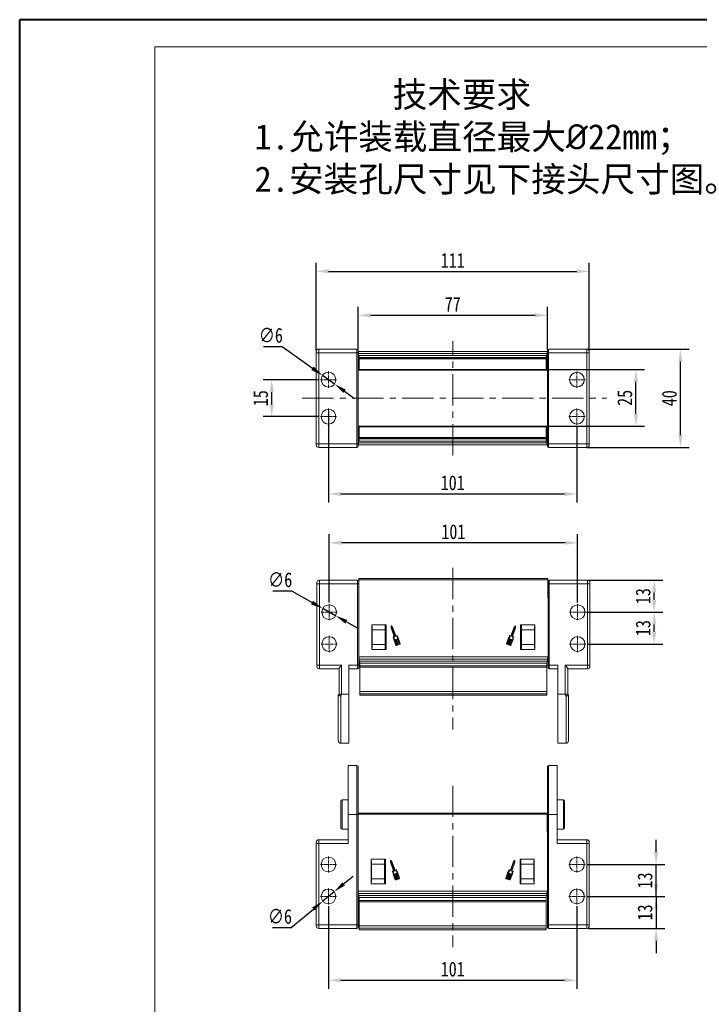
# Model space of a CAD drawing. Header units: millimetres. Extents: x 2390 to 3312, y -95 to 558.
# Tile 5 of 49: x 2390 to 2667, y 157 to 558. Entities that reach past the tile are written whole.
import ezdxf

# ---------------------------------------------------------------- set-up
doc = ezdxf.new("R2010")
doc.units = ezdxf.units.MM
doc.linetypes.add('CENTER', pattern=[0.6, 0.375, -0.075, 0.075, -0.075])
doc.linetypes.add('CENTERX2', pattern=[20.32, 12.7, -2.54, 2.54, -2.54])
doc.styles.get("Standard").update_dxf_attribs({"font": '仿宋_GB2312.ttf', "width": 0.8})
doc.styles.add('样式 6', font='仿宋_GB2312.ttf')
doc.dimstyles.new('ISO-25.1', dxfattribs={"dimtxt": 6, "dimasz": 5, "dimexe": 3.5, "dimexo": 0.625, "dimgap": 1.5, "dimtad": 1, "dimtoh": 1, "dimdsep": 46, "dimtxsty": 'Standard', "dimcen": 2.5, "dimadec": 0, "dimazin": 0, "dimtfac": 1, "dimtmove": 0, "dimatfit": 3, "dimfxl": 0, "dimarcsym": 0})
doc.dimstyles.new('副本 ISO-25.1', dxfattribs={"dimtxt": 6, "dimasz": 5, "dimexe": 3.5, "dimexo": 0.625, "dimgap": 1.5, "dimtad": 1, "dimdsep": 46, "dimtxsty": 'Standard', "dimcen": 2.5, "dimadec": 0, "dimazin": 0, "dimtfac": 1, "dimtmove": 0, "dimatfit": 3, "dimfxl": 0, "dimarcsym": 0})

# ---------------------------------------------------------------- blocks, each defined once
blk = doc.blocks.new('*D936')
at = {"color": 0, "lineweight": -2}
for p, q in [((2515.82, 197.15), (2515.82, 163.5)), ((2616.82, 197.15), (2616.82, 163.5)), ((2520.82, 167), (2611.82, 167))]:
    blk.add_line(p, q, dxfattribs=at)
at = {"color": 0, "lineweight": 9}
for points in [[(2520.82, 167.83), (2520.82, 166.17), (2515.82, 167)], [(2611.82, 167.83), (2611.82, 166.17), (2616.82, 167)]]:
    blk.add_solid(points, dxfattribs=at)
at = {"layer": 'Defpoints', "color": 0, "lineweight": 9}
for p in [(2515.82, 197.78), (2616.82, 197.78), (2616.82, 167)]:
    blk.add_point(p, dxfattribs=at)
at = {"color": 0, "lineweight": 9, "insert": (2566.32, 171.5), "char_height": 6, "attachment_point": 5}
blk.add_mtext('101', dxfattribs=at)
blk = doc.blocks.new('*D943')
at = {"color": 0, "lineweight": -2}
for p, q in [((2649.01, 219.08), (2649.01, 224.08)), ((2620.74, 214.08), (2652.51, 214.08)), ((2649.01, 201.08), (2649.01, 214.08)), ((2620.74, 201.08), (2652.51, 201.08)), ((2649.01, 196.08), (2649.01, 191.08))]:
    blk.add_line(p, q, dxfattribs=at)
at = {"color": 0, "lineweight": 9}
for points in [[(2648.17, 219.08), (2649.84, 219.08), (2649.01, 214.08)], [(2648.17, 196.08), (2649.84, 196.08), (2649.01, 201.08)]]:
    blk.add_solid(points, dxfattribs=at)
at = {"layer": 'Defpoints', "color": 0, "lineweight": 9}
for p in [(2620.12, 214.08), (2649.01, 214.08), (2620.12, 201.08)]:
    blk.add_point(p, dxfattribs=at)
at = {"color": 0, "lineweight": 9, "insert": (2644.51, 207.58), "char_height": 6, "attachment_point": 5, "rotation": 90}
blk.add_mtext('13', dxfattribs=at)
blk = doc.blocks.new('*D944')
at = {"color": 0, "lineweight": -2}
for p, q in [((2649.01, 206.08), (2649.01, 211.08)), ((2620.74, 201.08), (2652.51, 201.08)), ((2649.01, 201.08), (2649.01, 188.08)), ((2621.44, 188.08), (2652.51, 188.08)), ((2649.01, 183.08), (2649.01, 178.08))]:
    blk.add_line(p, q, dxfattribs=at)
at = {"color": 0, "lineweight": 9}
for points in [[(2648.17, 206.08), (2649.84, 206.08), (2649.01, 201.08)], [(2648.17, 183.08), (2649.84, 183.08), (2649.01, 188.08)]]:
    blk.add_solid(points, dxfattribs=at)
at = {"layer": 'Defpoints', "color": 0, "lineweight": 9}
for p in [(2620.12, 201.08), (2620.82, 188.08), (2649.01, 188.08)]:
    blk.add_point(p, dxfattribs=at)
at = {"color": 0, "lineweight": 9, "insert": (2644.51, 194.58), "char_height": 6, "attachment_point": 5, "rotation": 90}
blk.add_mtext('13', dxfattribs=at)
blk = doc.blocks.new('*D945')
at = {"color": 0, "lineweight": -2}
for p, q in [((2621.01, 316.7), (2651.74, 316.7)), ((2648.24, 308.7), (2648.24, 311.7)), ((2621.01, 303.7), (2651.74, 303.7))]:
    blk.add_line(p, q, dxfattribs=at)
at = {"color": 0, "lineweight": 9}
for points in [[(2647.4, 311.7), (2649.07, 311.7), (2648.24, 316.7)], [(2647.4, 308.7), (2649.07, 308.7), (2648.24, 303.7)]]:
    blk.add_solid(points, dxfattribs=at)
at = {"layer": 'Defpoints', "color": 0, "lineweight": 9}
for p in [(2620.38, 316.7), (2648.24, 316.7), (2620.38, 303.7)]:
    blk.add_point(p, dxfattribs=at)
at = {"color": 0, "lineweight": 9, "insert": (2643.74, 310.2), "char_height": 6, "attachment_point": 5, "rotation": 90}
blk.add_mtext('13', dxfattribs=at)
blk = doc.blocks.new('*D946')
at = {"color": 0, "lineweight": -2}
for p, q in [((2621.44, 329.7), (2651.74, 329.7)), ((2648.24, 321.7), (2648.24, 324.7)), ((2620.71, 316.7), (2651.74, 316.7))]:
    blk.add_line(p, q, dxfattribs=at)
at = {"color": 0, "lineweight": 9}
for points in [[(2647.4, 324.7), (2649.07, 324.7), (2648.24, 329.7)], [(2647.4, 321.7), (2649.07, 321.7), (2648.24, 316.7)]]:
    blk.add_solid(points, dxfattribs=at)
at = {"layer": 'Defpoints', "color": 0, "lineweight": 9}
for p in [(2620.81, 329.7), (2648.24, 329.7), (2620.08, 316.7)]:
    blk.add_point(p, dxfattribs=at)
at = {"color": 0, "lineweight": 9, "insert": (2643.74, 323.2), "char_height": 6, "attachment_point": 5, "rotation": 90}
blk.add_mtext('13', dxfattribs=at)
blk = doc.blocks.new('*D947')
at = {"color": 0, "lineweight": -2}
for p, q in [((2516.08, 320.63), (2516.08, 348.38)), ((2617.08, 320.63), (2617.08, 348.38)), ((2612.08, 344.88), (2521.08, 344.88))]:
    blk.add_line(p, q, dxfattribs=at)
at = {"color": 0, "lineweight": 9}
for points in [[(2521.08, 345.72), (2521.08, 344.05), (2516.08, 344.88)], [(2612.08, 345.72), (2612.08, 344.05), (2617.08, 344.88)]]:
    blk.add_solid(points, dxfattribs=at)
at = {"layer": 'Defpoints', "color": 0, "lineweight": 9}
for p in [(2516.08, 344.88), (2516.08, 320), (2617.08, 320)]:
    blk.add_point(p, dxfattribs=at)
at = {"color": 0, "lineweight": 9, "insert": (2566.58, 349.38), "char_height": 6, "attachment_point": 5}
blk.add_mtext('101', dxfattribs=at)
blk = doc.blocks.new('*D948')
at = {"color": 0, "lineweight": -2}
for p, q in [((2515.82, 398.57), (2515.82, 361.28)), ((2616.82, 392.27), (2616.82, 361.28)), ((2520.82, 364.78), (2611.82, 364.78))]:
    blk.add_line(p, q, dxfattribs=at)
at = {"color": 0, "lineweight": 9}
for points in [[(2520.82, 365.61), (2520.82, 363.94), (2515.82, 364.78)], [(2611.82, 365.61), (2611.82, 363.94), (2616.82, 364.78)]]:
    blk.add_solid(points, dxfattribs=at)
at = {"layer": 'Defpoints', "color": 0, "lineweight": 9}
for p in [(2515.82, 399.2), (2616.82, 392.9), (2616.82, 364.78)]:
    blk.add_point(p, dxfattribs=at)
at = {"color": 0, "lineweight": 9, "insert": (2566.32, 369.28), "char_height": 6, "attachment_point": 5}
blk.add_mtext('101', dxfattribs=at)
blk = doc.blocks.new('*D949')
at = {"color": 0, "lineweight": -2}
for p, q in [((2511.89, 411.2), (2489.22, 411.2)), ((2492.72, 401.2), (2492.72, 406.2)), ((2511.89, 396.2), (2489.22, 396.2))]:
    blk.add_line(p, q, dxfattribs=at)
at = {"color": 0, "lineweight": 9}
for points in [[(2491.88, 406.2), (2493.55, 406.2), (2492.72, 411.2)], [(2491.88, 401.2), (2493.55, 401.2), (2492.72, 396.2)]]:
    blk.add_solid(points, dxfattribs=at)
at = {"layer": 'Defpoints', "color": 0, "lineweight": 9}
for p in [(2492.72, 411.2), (2512.52, 411.2), (2512.52, 396.2)]:
    blk.add_point(p, dxfattribs=at)
at = {"color": 0, "lineweight": 9, "insert": (2488.22, 403.7), "char_height": 6, "attachment_point": 5, "rotation": 90}
blk.add_mtext('15', dxfattribs=at)
blk = doc.blocks.new('*D950')
at = {"color": 0, "lineweight": -2}
for p, q in [((2604.99, 415.33), (2644.31, 415.33)), ((2640.81, 397.35), (2640.81, 410.33)), ((2605.02, 392.35), (2644.31, 392.35))]:
    blk.add_line(p, q, dxfattribs=at)
at = {"color": 0, "lineweight": 9}
for points in [[(2639.98, 410.33), (2641.64, 410.33), (2640.81, 415.33)], [(2639.98, 397.35), (2641.64, 397.35), (2640.81, 392.35)]]:
    blk.add_solid(points, dxfattribs=at)
at = {"layer": 'Defpoints', "color": 0, "lineweight": 9}
for p in [(2604.37, 415.33), (2640.81, 415.33), (2604.4, 392.35)]:
    blk.add_point(p, dxfattribs=at)
at = {"color": 0, "lineweight": 9, "insert": (2636.31, 403.84), "char_height": 6, "attachment_point": 5, "rotation": 90}
blk.add_mtext('25', dxfattribs=at)
blk = doc.blocks.new('*D951')
at = {"color": 0, "lineweight": -2}
for p, q in [((2620.86, 423.7), (2662.4, 423.7)), ((2658.9, 388.7), (2658.9, 418.7)), ((2620.86, 383.7), (2662.4, 383.7))]:
    blk.add_line(p, q, dxfattribs=at)
at = {"color": 0, "lineweight": 9}
for points in [[(2658.06, 418.7), (2659.73, 418.7), (2658.9, 423.7)], [(2658.06, 388.7), (2659.73, 388.7), (2658.9, 383.7)]]:
    blk.add_solid(points, dxfattribs=at)
at = {"layer": 'Defpoints', "color": 0, "lineweight": 9}
for p in [(2620.23, 423.7), (2658.9, 423.7), (2620.23, 383.7)]:
    blk.add_point(p, dxfattribs=at)
at = {"color": 0, "lineweight": 9, "insert": (2654.4, 403.7), "char_height": 6, "attachment_point": 5, "rotation": 90}
blk.add_mtext('40', dxfattribs=at)
blk = doc.blocks.new('*D952')
at = {"color": 0, "lineweight": -2}
for p, q in [((2527.82, 423.54), (2527.82, 440.91)), ((2604.82, 423.54), (2604.82, 440.91)), ((2532.82, 437.41), (2599.82, 437.41))]:
    blk.add_line(p, q, dxfattribs=at)
at = {"color": 0, "lineweight": 9}
for points in [[(2532.82, 438.24), (2532.82, 436.57), (2527.82, 437.41)], [(2599.82, 438.24), (2599.82, 436.57), (2604.82, 437.41)]]:
    blk.add_solid(points, dxfattribs=at)
at = {"layer": 'Defpoints', "color": 0, "lineweight": 9}
for p in [(2604.82, 437.41), (2527.82, 422.92), (2604.82, 422.92)]:
    blk.add_point(p, dxfattribs=at)
at = {"color": 0, "lineweight": 9, "insert": (2566.32, 441.91), "char_height": 6, "attachment_point": 5}
blk.add_mtext('77', dxfattribs=at)
blk = doc.blocks.new('*D953')
at = {"color": 0, "lineweight": -2}
for p, q in [((2510.82, 423.07), (2510.82, 458.78)), ((2621.82, 423.07), (2621.82, 458.78)), ((2515.82, 455.28), (2616.82, 455.28))]:
    blk.add_line(p, q, dxfattribs=at)
at = {"color": 0, "lineweight": 9}
for points in [[(2515.82, 456.12), (2515.82, 454.45), (2510.82, 455.28)], [(2616.82, 456.12), (2616.82, 454.45), (2621.82, 455.28)]]:
    blk.add_solid(points, dxfattribs=at)
at = {"layer": 'Defpoints', "color": 0, "lineweight": 9}
for p in [(2621.82, 455.28), (2510.82, 422.45), (2621.82, 422.45)]:
    blk.add_point(p, dxfattribs=at)
at = {"color": 0, "lineweight": 9, "insert": (2566.32, 459.78), "char_height": 6, "attachment_point": 5}
blk.add_mtext('111', dxfattribs=at)
blk = doc.blocks.new('*D958')
at = {"color": 0, "lineweight": -2}
for p, q in [((2521.97, 206.2), (2525.81, 209.39)), ((2518.12, 203), (2513.51, 199.16)), ((2500.61, 188.42), (2509.67, 195.96)), ((2493.03, 188.42), (2500.61, 188.42))]:
    blk.add_line(p, q, dxfattribs=at)
at = {"color": 0, "lineweight": 9}
for points in [[(2521.43, 206.84), (2522.5, 205.55), (2518.12, 203)], [(2509.14, 196.6), (2510.2, 195.32), (2513.51, 199.16)]]:
    blk.add_solid(points, dxfattribs=at)
at = {"layer": 'Defpoints', "color": 0, "lineweight": 9}
for p in [(2518.12, 203), (2513.51, 199.16)]:
    blk.add_point(p, dxfattribs=at)
at = {"color": 0, "lineweight": 9, "insert": (2496.07, 192.92), "char_height": 6, "attachment_point": 5}
blk.add_mtext('∅6', dxfattribs=at)
blk = doc.blocks.new('*D959')
at = {"color": 0, "lineweight": -2}
for p, q in [((2493.13, 325.34), (2500.7, 325.34)), ((2500.7, 325.34), (2509.11, 320.62)), ((2518.7, 315.23), (2513.47, 318.17)), ((2523.06, 312.78), (2527.42, 310.34))]:
    blk.add_line(p, q, dxfattribs=at)
at = {"color": 0, "lineweight": 9}
for points in [[(2509.52, 321.35), (2508.7, 319.89), (2513.47, 318.17)], [(2523.47, 313.51), (2522.65, 312.06), (2518.7, 315.23)]]:
    blk.add_solid(points, dxfattribs=at)
at = {"layer": 'Defpoints', "color": 0, "lineweight": 9}
for p in [(2513.47, 318.17), (2518.7, 315.23)]:
    blk.add_point(p, dxfattribs=at)
at = {"color": 0, "lineweight": 9, "insert": (2496.16, 329.84), "char_height": 6, "attachment_point": 5}
blk.add_mtext('∅6', dxfattribs=at)
blk = doc.blocks.new('*D960')
at = {"color": 0, "lineweight": -2}
for p, q in [((2489.34, 424.75), (2496.92, 424.75)), ((2496.92, 424.75), (2509.32, 415.86)), ((2518.26, 409.45), (2513.38, 412.95)), ((2522.32, 406.54), (2526.38, 403.63))]:
    blk.add_line(p, q, dxfattribs=at)
at = {"color": 0, "lineweight": 9}
for points in [[(2509.8, 416.54), (2508.83, 415.18), (2513.38, 412.95)], [(2522.81, 407.22), (2521.83, 405.86), (2518.26, 409.45)]]:
    blk.add_solid(points, dxfattribs=at)
at = {"layer": 'Defpoints', "color": 0, "lineweight": 9}
for p in [(2513.38, 412.95), (2518.26, 409.45)]:
    blk.add_point(p, dxfattribs=at)
at = {"color": 0, "lineweight": 9, "insert": (2492.38, 429.25), "char_height": 6, "attachment_point": 5}
blk.add_mtext('∅6', dxfattribs=at)

msp = doc.modelspace()

# ---------------------------------------------------------------- linework, layer by layer
at = {"color": 7, "lineweight": 40}
for p in [(2390.245, -94.515), (3312.485, 557.64)]:
    msp.add_line(p, (2390.245, 557.64), dxfattribs=at)
at = {"color": 7, "lineweight": 13}
for p in [(2445.14, -83.536), (3301.506, 546.661)]:
    msp.add_line(p, (2445.14, 546.661), dxfattribs=at)
at = {"color": 1, "linetype": 'CENTERX2', "lineweight": 13}
for p, q in [((2566.318, 380.467), (2566.318, 426.932)), ((2505.128, 403.7), (2628.806, 403.7)), ((2566.318, 334.67), (2566.318, 268.972)), ((2566.318, 246.109), (2566.318, 180.411))]:
    msp.add_line(p, q, dxfattribs=at)
at = {"color": 7, "linetype": 'Continuous', "lineweight": 15}
for p, q in [((2510.818, 422.2), (2510.818, 422.7)), ((2510.818, 422.2), (2510.818, 385.2)), ((2510.818, 422.2), (2511.818, 422.2)), ((2511.818, 423.7), (2511.818, 422.2)), ((2527.318, 423.7), (2511.818, 423.7)), ((2511.818, 385.2), (2511.818, 422.2)), ((2511.818, 422.2), (2527.318, 422.2)), ((2527.318, 423.7), (2527.318, 422.2)), ((2527.818, 422.2), (2527.318, 422.2)), ((2527.318, 422.2), (2527.318, 385.2)), ((2527.818, 422.2), (2527.818, 423.2)), ((2527.887, 422.7), (2527.818, 422.7)), ((2527.818, 385.2), (2527.818, 422.2)), ((2566.318, 422.7), (2527.887, 422.7)), ((2528.032, 421.873), (2528.152, 417.212)), ((2528.032, 421.873), (2566.318, 421.873)), ((2528.268, 421.101), (2566.318, 421.101)), ((2528.268, 421.101), (2528.268, 420.208)), ((2566.318, 421.101), (2528.268, 421.101)), ((2528.268, 421.101), (2528.268, 421.101)), ((2604.749, 422.7), (2566.318, 422.7)), ((2566.318, 421.873), (2604.604, 421.873)), ((2566.318, 421.101), (2604.368, 421.101)), ((2604.368, 421.101), (2566.318, 421.101)), ((2604.368, 420.208), (2604.368, 421.101)), ((2604.368, 421.101), (2604.368, 421.101)), ((2604.484, 417.212), (2604.604, 421.873)), ((2604.818, 422.7), (2604.749, 422.7)), ((2604.818, 423.2), (2604.818, 422.2)), ((2604.818, 422.2), (2604.818, 385.2)), ((2605.318, 422.2), (2604.818, 422.2)), ((2620.818, 423.7), (2605.318, 423.7)), ((2605.318, 422.2), (2605.318, 423.7)), ((2605.318, 385.2), (2605.318, 422.2)), ((2605.318, 422.2), (2620.818, 422.2)), ((2620.818, 423.7), (2620.818, 422.2)), ((2621.818, 422.2), (2620.818, 422.2)), ((2620.818, 422.2), (2620.818, 385.2)), ((2621.818, 422.7), (2621.818, 422.2)), ((2621.818, 385.2), (2621.818, 422.2)), ((2527.887, 417.116), (2527.818, 419.768)), ((2527.833, 419.2), (2527.818, 419.2)), ((2527.859, 418.2), (2527.818, 418.2)), ((2527.885, 417.2), (2527.818, 417.2)), ((2528.268, 417.212), (2528.152, 417.212)), ((2528.268, 420.208), (2566.318, 420.208)), ((2528.268, 420.208), (2528.268, 420.068)), ((2566.318, 420.068), (2528.268, 420.068)), ((2528.268, 420.068), (2528.268, 419.666)), ((2528.268, 419.666), (2566.318, 419.666)), ((2528.268, 415.327), (2528.268, 419.666)), ((2566.318, 420.208), (2604.368, 420.208)), ((2604.368, 420.068), (2566.318, 420.068)), ((2566.318, 419.666), (2604.368, 419.666)), ((2604.368, 420.068), (2604.368, 420.208)), ((2604.368, 419.666), (2604.368, 420.068)), ((2604.368, 419.666), (2604.368, 415.327)), ((2604.484, 417.212), (2604.368, 417.212)), ((2604.818, 419.768), (2604.749, 417.116)), ((2604.818, 417.2), (2604.752, 417.2)), ((2604.777, 418.2), (2604.818, 418.2)), ((2604.803, 419.2), (2604.818, 419.2)), ((2527.818, 416.2), (2527.939, 416.2)), ((2528.248, 415.051), (2528.268, 415.051)), ((2566.318, 415.327), (2528.268, 415.327)), ((2528.268, 415.327), (2528.268, 415.051)), ((2528.268, 415.051), (2566.318, 415.051)), ((2604.368, 415.327), (2566.318, 415.327)), ((2566.318, 415.051), (2604.368, 415.051)), ((2604.368, 415.051), (2604.368, 415.327)), ((2604.368, 415.051), (2604.388, 415.051)), ((2604.697, 416.2), (2604.818, 416.2)), ((2527.939, 391.2), (2527.818, 391.2)), ((2527.818, 387.631), (2527.887, 390.283)), ((2527.818, 390.2), (2527.885, 390.2)), ((2527.859, 389.2), (2527.818, 389.2)), ((2528.152, 390.188), (2528.032, 385.526)), ((2528.152, 390.188), (2528.268, 390.188)), ((2528.268, 392.349), (2528.248, 392.349)), ((2566.318, 392.349), (2528.268, 392.349)), ((2528.268, 392.349), (2528.268, 392.072)), ((2528.268, 392.072), (2566.318, 392.072)), ((2528.268, 387.733), (2528.268, 392.072)), ((2604.368, 392.349), (2566.318, 392.349)), ((2566.318, 392.072), (2604.368, 392.072)), ((2604.368, 392.072), (2604.368, 392.349)), ((2604.388, 392.349), (2604.368, 392.349)), ((2604.368, 392.072), (2604.368, 387.733)), ((2604.368, 390.188), (2604.484, 390.188)), ((2604.604, 385.526), (2604.484, 390.188)), ((2604.818, 391.2), (2604.697, 391.2)), ((2604.749, 390.283), (2604.818, 387.631)), ((2604.752, 390.2), (2604.818, 390.2)), ((2604.777, 389.2), (2604.818, 389.2)), ((2510.818, 385.2), (2511.818, 385.2)), ((2510.818, 384.7), (2510.818, 385.2)), ((2527.318, 385.2), (2511.818, 385.2)), ((2511.818, 383.7), (2511.818, 385.2)), ((2527.318, 385.2), (2527.818, 385.2)), ((2527.318, 385.2), (2527.318, 383.7)), ((2527.833, 388.2), (2527.818, 388.2)), ((2527.818, 384.2), (2527.818, 385.2)), ((2527.818, 384.7), (2527.887, 384.7)), ((2527.887, 384.7), (2566.318, 384.7)), ((2566.318, 385.526), (2528.032, 385.526)), ((2566.318, 387.733), (2528.268, 387.733)), ((2528.268, 387.733), (2528.268, 387.331)), ((2528.268, 387.331), (2566.318, 387.331)), ((2528.268, 387.331), (2528.268, 387.192)), ((2566.318, 387.192), (2528.268, 387.192)), ((2528.268, 387.192), (2528.268, 386.298)), ((2566.318, 386.298), (2528.268, 386.298)), ((2528.268, 386.298), (2566.318, 386.298)), ((2528.268, 386.298), (2528.268, 386.298)), ((2604.368, 387.733), (2566.318, 387.733)), ((2566.318, 387.331), (2604.368, 387.331)), ((2604.368, 387.192), (2566.318, 387.192)), ((2604.368, 386.298), (2566.318, 386.298)), ((2566.318, 386.298), (2604.368, 386.298)), ((2604.604, 385.526), (2566.318, 385.526)), ((2566.318, 384.7), (2604.749, 384.7)), ((2604.368, 387.331), (2604.368, 387.733)), ((2604.368, 387.192), (2604.368, 387.331)), ((2604.368, 386.298), (2604.368, 387.192)), ((2604.368, 386.298), (2604.368, 386.298)), ((2604.749, 384.7), (2604.818, 384.7)), ((2604.803, 388.2), (2604.818, 388.2)), ((2604.818, 385.2), (2605.318, 385.2)), ((2604.818, 385.2), (2604.818, 384.2)), ((2620.818, 385.2), (2605.318, 385.2)), ((2605.318, 383.7), (2605.318, 385.2)), ((2621.818, 385.2), (2620.818, 385.2)), ((2620.818, 383.7), (2620.818, 385.2)), ((2621.818, 385.2), (2621.818, 384.7)), ((2511.818, 383.7), (2527.318, 383.7)), ((2605.318, 383.7), (2620.818, 383.7)), ((2511.082, 328.702), (2511.082, 328.202)), ((2512.082, 329.702), (2512.082, 328.202)), ((2512.082, 329.702), (2527.582, 329.702)), ((2527.582, 328.202), (2527.582, 329.702)), ((2528.179, 329.842), (2528.082, 315.052)), ((2528.082, 329.202), (2528.082, 328.202)), ((2528.179, 329.842), (2528.182, 330.342)), ((2566.318, 329.842), (2528.179, 329.842)), ((2528.182, 330.342), (2566.318, 330.342)), ((2566.318, 330.342), (2604.982, 330.342)), ((2604.986, 329.842), (2566.318, 329.842)), ((2604.982, 330.342), (2604.986, 329.842)), ((2605.082, 315.052), (2604.986, 329.842)), ((2605.082, 328.202), (2605.082, 329.202)), ((2605.582, 329.702), (2605.582, 328.202)), ((2605.582, 329.702), (2621.082, 329.702)), ((2621.082, 329.702), (2621.082, 328.202)), ((2622.082, 328.202), (2622.082, 328.702)), ((2511.082, 328.202), (2512.082, 328.202)), ((2511.082, 295.153), (2511.082, 328.202)), ((2512.082, 328.202), (2512.082, 295.153)), ((2527.582, 328.202), (2512.082, 328.202)), ((2527.582, 295.153), (2527.582, 328.202)), ((2527.582, 328.202), (2528.082, 328.202)), ((2528.082, 328.202), (2528.082, 295.153)), ((2605.082, 328.202), (2605.582, 328.202)), ((2605.082, 295.153), (2605.082, 328.202)), ((2605.582, 328.202), (2605.582, 295.153)), ((2621.082, 328.202), (2605.582, 328.202)), ((2621.082, 295.153), (2621.082, 328.202)), ((2621.082, 328.202), (2622.082, 328.202)), ((2622.082, 328.202), (2622.082, 295.153)), ((2539.232, 311.552), (2533.432, 311.552)), ((2533.432, 311.552), (2533.432, 301.552)), ((2533.432, 310.886), (2533.582, 310.886)), ((2533.582, 310.886), (2533.582, 309.552)), ((2538.882, 309.552), (2533.582, 309.552)), ((2533.582, 309.552), (2533.582, 303.552)), ((2538.882, 311.552), (2538.882, 309.552)), ((2538.882, 311.152), (2539.232, 311.152)), ((2538.882, 309.552), (2538.882, 303.552)), ((2539.232, 301.552), (2539.232, 311.552)), ((2541.301, 311.021), (2541.266, 310.356)), ((2541.266, 310.356), (2542.551, 306.839)), ((2541.42, 310.864), (2541.395, 310.375)), ((2541.395, 310.375), (2542.715, 306.763)), ((2541.866, 310.575), (2541.411, 311.061)), ((2541.755, 310.507), (2541.42, 310.864)), ((2543.075, 306.894), (2541.755, 310.507)), ((2543.162, 307.028), (2541.866, 310.575)), ((2591.299, 310.575), (2590.003, 307.028)), ((2591.41, 310.507), (2590.09, 306.894)), ((2590.45, 306.763), (2591.77, 310.375)), ((2590.614, 306.839), (2591.899, 310.356)), ((2591.754, 311.061), (2591.299, 310.575)), ((2591.745, 310.864), (2591.41, 310.507)), ((2591.77, 310.375), (2591.745, 310.864)), ((2591.899, 310.356), (2591.864, 311.021)), ((2593.932, 311.552), (2593.932, 301.552)), ((2599.732, 311.552), (2593.932, 311.552)), ((2593.932, 311.152), (2594.282, 311.152)), ((2594.282, 309.552), (2594.282, 311.552)), ((2594.282, 309.552), (2599.582, 309.552)), ((2594.282, 303.552), (2594.282, 309.552)), ((2599.582, 310.886), (2599.732, 310.886)), ((2599.582, 309.552), (2599.582, 310.886)), ((2599.582, 303.552), (2599.582, 309.552)), ((2599.732, 301.552), (2599.732, 311.552)), ((2542.532, 306.798), (2542.098, 306.639)), ((2542.696, 306.722), (2542.232, 306.552)), ((2542.325, 305.599), (2543.194, 303.22)), ((2542.458, 305.605), (2543.314, 303.264)), ((2543.635, 303.314), (2542.841, 305.487)), ((2542.86, 305.528), (2542.92, 305.55)), ((2542.961, 305.531), (2543.755, 303.358)), ((2543.579, 307.044), (2543.116, 306.875)), ((2543.626, 307.197), (2543.162, 307.028)), ((2544.055, 303.467), (2543.261, 305.641)), ((2543.28, 305.682), (2543.34, 305.704)), ((2543.381, 305.685), (2544.175, 303.511)), ((2544.475, 303.621), (2543.681, 305.794)), ((2543.7, 305.835), (2543.76, 305.857)), ((2543.801, 305.838), (2544.595, 303.664)), ((2544.873, 303.834), (2544.017, 306.175)), ((2544.992, 303.878), (2544.124, 306.256)), ((2589.041, 306.256), (2588.172, 303.878)), ((2589.148, 306.175), (2588.292, 303.834)), ((2588.57, 303.664), (2589.364, 305.838)), ((2589.484, 305.794), (2588.69, 303.621)), ((2588.99, 303.511), (2589.784, 305.685)), ((2589.904, 305.641), (2589.11, 303.467)), ((2589.405, 305.857), (2589.465, 305.835)), ((2589.41, 303.358), (2590.204, 305.531)), ((2590.324, 305.487), (2589.53, 303.314)), ((2590.003, 307.028), (2589.539, 307.197)), ((2590.049, 306.875), (2589.586, 307.044)), ((2589.825, 305.704), (2589.885, 305.682)), ((2589.851, 303.264), (2590.707, 305.605)), ((2589.971, 303.22), (2590.84, 305.599)), ((2590.245, 305.55), (2590.305, 305.528)), ((2590.932, 306.552), (2590.469, 306.722)), ((2591.067, 306.639), (2590.633, 306.798)), ((2533.582, 302.219), (2533.432, 302.219)), ((2533.432, 301.552), (2539.232, 301.552)), ((2538.882, 303.552), (2533.582, 303.552)), ((2533.582, 303.552), (2533.582, 302.219)), ((2538.882, 303.552), (2538.882, 301.552)), ((2538.882, 301.952), (2539.232, 301.952)), ((2543.395, 303.226), (2543.635, 303.314)), ((2543.439, 303.106), (2544.878, 303.632)), ((2543.755, 303.358), (2544.055, 303.467)), ((2544.175, 303.511), (2544.475, 303.621)), ((2544.595, 303.664), (2544.835, 303.752)), ((2588.287, 303.632), (2589.726, 303.106)), ((2588.33, 303.752), (2588.57, 303.664)), ((2588.69, 303.621), (2588.99, 303.511)), ((2589.11, 303.467), (2589.41, 303.358)), ((2589.53, 303.314), (2589.77, 303.226)), ((2593.932, 301.952), (2594.282, 301.952)), ((2593.932, 301.552), (2599.732, 301.552)), ((2594.282, 303.552), (2599.582, 303.552)), ((2594.282, 301.552), (2594.282, 303.552)), ((2599.582, 302.219), (2599.582, 303.552)), ((2599.732, 302.219), (2599.582, 302.219)), ((2528.082, 299.052), (2528.152, 298.581)), ((2528.152, 298.581), (2566.318, 298.581)), ((2528.296, 297.596), (2528.152, 298.581)), ((2566.318, 297.596), (2528.296, 297.596)), ((2528.417, 296.774), (2528.296, 297.596)), ((2528.417, 296.774), (2566.318, 296.774)), ((2528.532, 295.986), (2528.417, 296.774)), ((2566.318, 298.581), (2605.013, 298.581)), ((2604.869, 297.596), (2566.318, 297.596)), ((2566.318, 296.774), (2604.748, 296.774)), ((2604.748, 296.774), (2604.632, 295.986)), ((2604.869, 297.596), (2604.748, 296.774)), ((2605.013, 298.581), (2604.869, 297.596)), ((2605.013, 298.581), (2605.082, 299.052)), ((2511.082, 295.153), (2512.082, 295.153)), ((2511.082, 295.153), (2511.082, 294.653)), ((2512.082, 295.153), (2521.082, 295.153)), ((2512.082, 293.653), (2512.082, 295.153)), ((2512.082, 293.653), (2520.082, 293.653)), ((2520.082, 283.4), (2520.082, 293.739)), ((2521.082, 295.153), (2521.082, 283.4)), ((2527.582, 295.153), (2524.082, 295.153)), ((2524.082, 283.4), (2524.082, 295.153)), ((2524.082, 293.653), (2527.582, 293.653)), ((2527.582, 295.153), (2528.082, 295.153)), ((2527.582, 293.653), (2527.582, 295.153)), ((2528.082, 295.153), (2528.082, 294.153)), ((2528.532, 295.986), (2566.318, 295.986)), ((2528.532, 294.818), (2528.532, 295.986)), ((2528.532, 294.818), (2566.318, 294.818)), ((2528.532, 294.258), (2528.532, 294.818)), ((2528.532, 294.258), (2566.318, 294.258)), ((2528.532, 284.456), (2528.532, 294.258)), ((2566.318, 295.986), (2604.632, 295.986)), ((2566.318, 294.818), (2604.632, 294.818)), ((2566.318, 294.258), (2604.632, 294.258)), ((2604.632, 295.986), (2604.632, 294.818)), ((2604.632, 294.818), (2604.632, 294.258)), ((2604.632, 294.258), (2604.632, 284.456)), ((2605.082, 295.153), (2605.582, 295.153)), ((2605.082, 294.153), (2605.082, 295.153)), ((2605.582, 295.153), (2609.082, 295.153)), ((2605.582, 295.153), (2605.582, 293.653)), ((2605.582, 293.653), (2609.082, 293.653)), ((2609.082, 295.153), (2609.082, 283.4)), ((2612.082, 295.153), (2621.082, 295.153)), ((2612.082, 283.4), (2612.082, 295.153)), ((2613.082, 293.739), (2613.082, 283.4)), ((2613.082, 293.653), (2621.082, 293.653)), ((2621.082, 295.153), (2622.082, 295.153)), ((2621.082, 295.153), (2621.082, 293.653)), ((2622.082, 294.653), (2622.082, 295.153)), ((2528.532, 284.456), (2566.318, 284.456)), ((2528.532, 283.488), (2528.532, 284.456)), ((2566.318, 284.456), (2604.632, 284.456)), ((2604.632, 284.456), (2604.632, 283.488)), ((2519.782, 282.881), (2520.082, 283.4)), ((2519.782, 282.88), (2519.782, 282.881)), ((2519.782, 264.4), (2519.782, 282.88)), ((2520.976, 282.924), (2520.782, 282.571)), ((2520.782, 282.571), (2520.782, 263.4)), ((2521.082, 283.4), (2524.082, 283.4)), ((2524.082, 263.4), (2524.082, 283.4)), ((2528.532, 283.488), (2566.318, 283.488)), ((2528.532, 282.89), (2528.532, 283.488)), ((2528.532, 282.89), (2566.318, 282.89)), ((2566.318, 283.488), (2604.632, 283.488)), ((2566.318, 282.89), (2604.632, 282.89)), ((2604.632, 283.488), (2604.632, 282.89)), ((2612.082, 283.4), (2609.082, 283.4)), ((2609.082, 283.4), (2609.082, 263.4)), ((2612.382, 282.571), (2612.189, 282.924)), ((2612.382, 263.4), (2612.382, 282.571)), ((2613.082, 283.4), (2613.382, 282.881)), ((2613.382, 282.881), (2613.382, 282.88)), ((2613.382, 282.88), (2613.382, 264.4)), ((2520.782, 263.4), (2524.082, 263.4)), ((2609.082, 263.4), (2612.382, 263.4)), ((2527.318, 254.379), (2523.818, 254.379)), ((2523.818, 254.379), (2523.818, 234.379)), ((2527.318, 234.379), (2527.318, 254.379)), ((2527.818, 253.879), (2527.818, 234.379)), ((2604.818, 234.379), (2604.818, 253.879)), ((2608.818, 254.379), (2605.318, 254.379)), ((2605.318, 254.379), (2605.318, 234.379)), ((2608.818, 234.379), (2608.818, 254.379)), ((2523.818, 240.329), (2521.318, 240.329)), ((2521.318, 240.329), (2521.318, 228.429)), ((2611.318, 240.329), (2608.818, 240.329)), ((2611.318, 228.429), (2611.318, 240.329)), ((2520.818, 228.929), (2520.818, 239.829)), ((2611.818, 228.929), (2611.818, 239.829)), ((2527.318, 234.379), (2523.818, 234.379)), ((2523.818, 234.379), (2523.818, 222.626)), ((2527.318, 189.577), (2527.318, 234.379)), ((2527.318, 234.379), (2527.818, 234.379)), ((2527.915, 234.517), (2527.818, 219.728)), ((2527.818, 234.379), (2527.818, 189.577)), ((2527.915, 234.517), (2527.918, 235.017)), ((2566.318, 234.517), (2527.915, 234.517)), ((2527.918, 235.017), (2566.318, 235.017)), ((2566.318, 235.017), (2604.718, 235.017)), ((2604.721, 234.517), (2566.318, 234.517)), ((2604.718, 235.017), (2604.721, 234.517)), ((2604.818, 219.728), (2604.721, 234.517)), ((2604.818, 234.379), (2605.318, 234.379)), ((2604.818, 189.577), (2604.818, 234.379)), ((2605.318, 234.379), (2608.818, 234.379)), ((2605.318, 234.379), (2605.318, 189.577)), ((2608.818, 222.626), (2608.818, 234.379)), ((2521.318, 228.429), (2523.818, 228.429)), ((2608.818, 228.429), (2611.318, 228.429)), ((2510.818, 223.126), (2510.818, 222.626)), ((2511.818, 222.626), (2510.818, 222.626)), ((2510.818, 189.577), (2510.818, 222.626)), ((2523.818, 224.126), (2511.818, 224.126)), ((2511.818, 222.626), (2511.818, 224.126)), ((2511.818, 222.626), (2511.818, 189.577)), ((2523.818, 222.626), (2511.818, 222.626)), ((2620.818, 224.126), (2608.818, 224.126)), ((2620.818, 222.626), (2608.818, 222.626)), ((2620.818, 224.126), (2620.818, 222.626)), ((2620.818, 189.577), (2620.818, 222.626)), ((2621.818, 222.626), (2620.818, 222.626)), ((2621.818, 222.626), (2621.818, 223.126)), ((2621.818, 222.626), (2621.818, 189.577)), ((2538.968, 216.228), (2533.168, 216.228)), ((2533.168, 216.228), (2533.168, 206.228)), ((2533.168, 215.561), (2533.318, 215.561)), ((2533.318, 215.561), (2533.318, 214.228)), ((2538.618, 214.228), (2533.318, 214.228)), ((2533.318, 214.228), (2533.318, 208.228)), ((2538.618, 216.228), (2538.618, 214.228)), ((2538.618, 215.828), (2538.968, 215.828)), ((2538.618, 214.228), (2538.618, 208.228)), ((2538.968, 206.228), (2538.968, 216.228)), ((2541.036, 215.697), (2541.002, 215.031)), ((2541.002, 215.031), (2542.287, 211.514)), ((2541.156, 215.54), (2541.131, 215.051)), ((2541.131, 215.051), (2542.451, 211.438)), ((2541.602, 215.251), (2541.147, 215.737)), ((2541.491, 215.182), (2541.156, 215.54)), ((2542.81, 211.57), (2541.491, 215.182)), ((2542.897, 211.704), (2541.602, 215.251)), ((2591.035, 215.251), (2589.739, 211.704)), ((2591.146, 215.182), (2589.826, 211.57)), ((2590.186, 211.438), (2591.505, 215.051)), ((2590.349, 211.514), (2591.634, 215.031)), ((2591.49, 215.737), (2591.035, 215.251)), ((2591.48, 215.54), (2591.146, 215.182)), ((2591.505, 215.051), (2591.48, 215.54)), ((2591.634, 215.031), (2591.6, 215.697)), ((2593.668, 216.228), (2593.668, 206.228)), ((2599.468, 216.228), (2593.668, 216.228)), ((2593.668, 215.828), (2594.018, 215.828)), ((2594.018, 214.228), (2594.018, 216.228)), ((2594.018, 214.228), (2599.318, 214.228)), ((2594.018, 208.228), (2594.018, 214.228)), ((2599.318, 215.561), (2599.468, 215.561)), ((2599.318, 214.228), (2599.318, 215.561)), ((2599.318, 208.228), (2599.318, 214.228)), ((2599.468, 206.228), (2599.468, 216.228)), ((2538.618, 208.228), (2533.318, 208.228)), ((2533.318, 208.228), (2533.318, 206.895)), ((2538.618, 208.228), (2538.618, 206.228)), ((2542.268, 211.474), (2541.834, 211.315)), ((2542.432, 211.397), (2541.968, 211.228)), ((2542.06, 210.274), (2542.929, 207.896)), ((2542.194, 210.281), (2543.049, 207.94)), ((2543.371, 207.99), (2542.577, 210.163)), ((2542.596, 210.204), (2542.656, 210.226)), ((2542.697, 210.207), (2543.491, 208.033)), ((2543.315, 211.72), (2542.851, 211.551)), ((2543.361, 211.873), (2542.897, 211.704)), ((2543.791, 208.143), (2542.996, 210.316)), ((2543.015, 210.357), (2543.075, 210.379)), ((2543.116, 210.36), (2543.911, 208.187)), ((2543.175, 207.782), (2544.614, 208.308)), ((2544.21, 208.296), (2543.416, 210.47)), ((2543.435, 210.511), (2543.495, 210.533)), ((2543.536, 210.514), (2544.33, 208.34)), ((2544.608, 208.51), (2543.753, 210.85)), ((2544.728, 208.553), (2543.859, 210.931)), ((2543.911, 208.187), (2544.21, 208.296)), ((2544.33, 208.34), (2544.57, 208.428)), ((2588.777, 210.931), (2587.908, 208.553)), ((2588.022, 208.308), (2589.461, 207.782)), ((2588.883, 210.85), (2588.028, 208.51)), ((2588.066, 208.428), (2588.306, 208.34)), ((2588.306, 208.34), (2589.1, 210.514)), ((2589.22, 210.47), (2588.426, 208.296)), ((2588.426, 208.296), (2588.726, 208.187)), ((2588.726, 208.187), (2589.52, 210.36)), ((2589.64, 210.316), (2588.846, 208.143)), ((2589.141, 210.533), (2589.201, 210.511)), ((2589.145, 208.033), (2589.939, 210.207)), ((2590.059, 210.163), (2589.265, 207.99)), ((2589.739, 211.704), (2589.275, 211.873)), ((2589.785, 211.551), (2589.321, 211.72)), ((2589.561, 210.379), (2589.621, 210.357)), ((2589.587, 207.94), (2590.442, 210.281)), ((2589.707, 207.896), (2590.576, 210.274)), ((2589.98, 210.226), (2590.04, 210.204)), ((2590.668, 211.228), (2590.205, 211.397)), ((2590.802, 211.315), (2590.368, 211.474)), ((2594.018, 208.228), (2599.318, 208.228)), ((2594.018, 206.228), (2594.018, 208.228)), ((2599.318, 206.895), (2599.318, 208.228)), ((2533.318, 206.895), (2533.168, 206.895)), ((2533.168, 206.228), (2538.968, 206.228)), ((2538.618, 206.628), (2538.968, 206.628)), ((2543.131, 207.902), (2543.371, 207.99)), ((2543.491, 208.033), (2543.791, 208.143)), ((2588.846, 208.143), (2589.145, 208.033)), ((2589.265, 207.99), (2589.505, 207.902)), ((2593.668, 206.628), (2594.018, 206.628)), ((2593.668, 206.228), (2599.468, 206.228)), ((2599.468, 206.895), (2599.318, 206.895)), ((2527.818, 203.728), (2527.887, 203.256)), ((2527.887, 203.256), (2566.318, 203.256)), ((2528.032, 202.271), (2527.887, 203.256)), ((2566.318, 202.271), (2528.032, 202.271)), ((2528.152, 201.449), (2528.032, 202.271)), ((2528.152, 201.449), (2566.318, 201.449)), ((2528.268, 200.662), (2528.152, 201.449)), ((2528.268, 200.662), (2566.318, 200.662)), ((2528.268, 199.494), (2528.268, 200.662)), ((2566.318, 203.256), (2604.749, 203.256)), ((2604.604, 202.271), (2566.318, 202.271)), ((2566.318, 201.449), (2604.484, 201.449)), ((2566.318, 200.662), (2604.368, 200.662)), ((2604.484, 201.449), (2604.368, 200.662)), ((2604.368, 200.662), (2604.368, 199.494)), ((2604.604, 202.271), (2604.484, 201.449)), ((2604.749, 203.256), (2604.604, 202.271)), ((2604.749, 203.256), (2604.818, 203.728)), ((2528.268, 199.494), (2566.318, 199.494)), ((2528.268, 198.933), (2528.268, 199.494)), ((2528.268, 198.933), (2566.318, 198.933)), ((2528.268, 189.132), (2528.268, 198.933)), ((2566.318, 199.494), (2604.368, 199.494)), ((2566.318, 198.933), (2604.368, 198.933)), ((2604.368, 199.494), (2604.368, 198.933)), ((2604.368, 198.933), (2604.368, 189.132)), ((2511.818, 189.577), (2510.818, 189.577)), ((2510.818, 189.577), (2510.818, 189.077)), ((2511.818, 189.577), (2527.318, 189.577)), ((2511.818, 189.577), (2511.818, 188.077)), ((2527.318, 189.577), (2527.818, 189.577)), ((2527.318, 188.077), (2527.318, 189.577)), ((2527.818, 189.577), (2527.818, 188.577)), ((2528.268, 189.132), (2566.318, 189.132)), ((2528.268, 188.164), (2528.268, 189.132)), ((2566.318, 189.132), (2604.368, 189.132)), ((2604.368, 189.132), (2604.368, 188.164)), ((2604.818, 189.577), (2605.318, 189.577)), ((2604.818, 188.577), (2604.818, 189.577)), ((2605.318, 189.577), (2620.818, 189.577)), ((2605.318, 189.577), (2605.318, 188.077)), ((2621.818, 189.577), (2620.818, 189.577)), ((2620.818, 189.577), (2620.818, 188.077)), ((2621.818, 189.077), (2621.818, 189.577)), ((2527.318, 188.077), (2511.818, 188.077)), ((2528.268, 188.164), (2566.318, 188.164)), ((2528.268, 187.566), (2528.268, 188.164)), ((2528.268, 187.566), (2566.318, 187.566)), ((2566.318, 188.164), (2604.368, 188.164)), ((2566.318, 187.566), (2604.368, 187.566)), ((2604.368, 188.164), (2604.368, 187.566)), ((2620.818, 188.077), (2605.318, 188.077))]:
    msp.add_line(p, q, dxfattribs=at)
at = {"color": 1, "linetype": 'CENTER', "lineweight": 9, "ltscale": 3.048}
for p, q in [((2515.818, 414.5), (2515.818, 407.9)), ((2616.818, 414.5), (2616.818, 407.9)), ((2512.518, 411.2), (2519.118, 411.2)), ((2613.518, 411.2), (2620.118, 411.2)), ((2515.818, 399.5), (2515.818, 392.9)), ((2616.818, 399.5), (2616.818, 392.9)), ((2512.518, 396.2), (2519.118, 396.2)), ((2613.518, 396.2), (2620.118, 396.2)), ((2512.782, 316.702), (2519.382, 316.702)), ((2516.082, 313.402), (2516.082, 320.002)), ((2613.782, 316.702), (2620.382, 316.702)), ((2617.082, 313.402), (2617.082, 320.002)), ((2516.082, 300.402), (2516.082, 307.002)), ((2617.082, 300.402), (2617.082, 307.002)), ((2512.782, 303.702), (2519.382, 303.702)), ((2613.782, 303.702), (2620.382, 303.702)), ((2515.818, 210.777), (2515.818, 217.377)), ((2616.818, 210.777), (2616.818, 217.377)), ((2512.518, 214.077), (2519.118, 214.077)), ((2613.518, 214.077), (2620.118, 214.077)), ((2515.818, 197.777), (2515.818, 204.377)), ((2616.818, 197.777), (2616.818, 204.377)), ((2512.518, 201.077), (2519.118, 201.077)), ((2613.518, 201.077), (2620.118, 201.077))]:
    msp.add_line(p, q, dxfattribs=at)
at = {"color": 7, "linetype": 'Continuous', "lineweight": 15}
for centre in [(2515.818, 411.2), (2616.818, 411.2), (2515.818, 396.2), (2616.818, 396.2), (2516.082, 316.702), (2617.082, 316.702), (2516.082, 303.702), (2617.082, 303.702), (2515.818, 214.077), (2616.818, 214.077), (2515.818, 201.077), (2616.818, 201.077)]:
    msp.add_circle(centre, 3, dxfattribs=at)
for centre, radius, start, end in [((2511.818, 422.7), 1, 90, 180), ((2527.318, 423.2), 0.5, 0, 90), ((2605.318, 423.2), 0.5, 90, 180), ((2620.818, 422.7), 1, 0, 90), ((2511.818, 384.7), 1, 180, 270), ((2620.818, 384.7), 1, 270, 0), ((2527.318, 384.2), 0.5, 270, 0), ((2605.318, 384.2), 0.5, 180, 270), ((2512.082, 328.702), 1, 90, 180), ((2527.582, 329.202), 0.5, 0, 90), ((2605.582, 329.202), 0.5, 90, 180), ((2621.082, 328.702), 1, 0, 90), ((2541.364, 311.018), 0.0638, 43.09192, 177.049), ((2591.801, 311.018), 0.0638, 2.951, 136.90808), ((2542.12, 306.579), 0.0638, 110.07046, 225.58546), ((2541.412, 305.856), 0.949, 344.2528, 45.58546), ((2541.412, 305.856), 1.076, 346.51116, 40.30711), ((2542.521, 306.828), 0.0319, 290.07046, 20.07046), ((2542.685, 306.752), 0.0319, 290.07046, 20.07046), ((2542.871, 305.498), 0.0319, 110.07046, 200.07046), ((2542.931, 305.52), 0.0319, 20.07046, 110.07046), ((2543.105, 306.905), 0.0319, 200.07046, 290.07046), ((2543.291, 305.652), 0.0319, 110.07046, 200.07046), ((2543.351, 305.674), 0.0319, 20.07046, 110.07046), ((2544.656, 307.041), 1.076, 179.8338, 233.62975), ((2543.648, 307.137), 0.0638, 354.55545, 110.07046), ((2543.711, 305.805), 0.0319, 110.07046, 200.07046), ((2544.656, 307.041), 0.949, 174.55545, 235.88812), ((2543.771, 305.827), 0.0319, 20.07046, 110.07046), ((2588.509, 307.041), 0.949, 304.11188, 5.44455), ((2588.509, 307.041), 1.076, 306.37025, 0.1662), ((2589.394, 305.827), 0.0319, 69.92954, 159.92954), ((2589.517, 307.137), 0.0638, 69.92954, 185.44455), ((2589.454, 305.805), 0.0319, 339.92954, 69.92954), ((2589.814, 305.674), 0.0319, 69.92954, 159.92954), ((2589.874, 305.652), 0.0319, 339.92954, 69.92954), ((2590.06, 306.905), 0.0319, 249.92954, 339.92954), ((2590.234, 305.52), 0.0319, 69.92954, 159.92954), ((2590.294, 305.498), 0.0319, 339.92954, 69.92954), ((2590.48, 306.752), 0.0319, 159.92954, 249.92954), ((2590.644, 306.828), 0.0319, 159.92954, 249.92954), ((2591.753, 305.856), 1.076, 139.69289, 193.48884), ((2591.753, 305.856), 0.949, 134.41454, 195.7472), ((2591.045, 306.579), 0.0638, 314.41454, 69.92954), ((2543.373, 303.286), 0.192, 200.07046, 290.07046), ((2543.373, 303.286), 0.0638, 200.07046, 290.07046), ((2544.813, 303.812), 0.0638, 290.07046, 20.07046), ((2544.813, 303.812), 0.192, 290.07046, 20.07046), ((2588.352, 303.812), 0.192, 159.92954, 249.92954), ((2588.352, 303.812), 0.0638, 159.92954, 249.92954), ((2589.791, 303.286), 0.192, 249.92954, 339.92954), ((2589.791, 303.286), 0.0638, 249.92954, 339.92954), ((2512.082, 294.653), 1, 180, 270), ((2527.582, 294.153), 0.5, 270, 0), ((2605.582, 294.153), 0.5, 180, 270), ((2621.082, 294.653), 1, 270, 0), ((2520.782, 264.4), 1, 180, 270), ((2612.382, 264.4), 1, 270, 360), ((2527.318, 253.879), 0.5, 360, 90), ((2605.318, 253.879), 0.5, 90, 180), ((2521.318, 239.829), 0.5, 90, 180), ((2611.318, 239.829), 0.5, 360, 90), ((2521.318, 228.929), 0.5, 180, 270), ((2611.318, 228.929), 0.5, 270, 0), ((2511.818, 223.126), 1, 90, 180), ((2620.818, 223.126), 1, 0, 90), ((2541.1, 215.693), 0.0638, 43.09192, 177.049), ((2591.536, 215.693), 0.0638, 2.951, 136.90808), ((2541.856, 211.255), 0.0638, 110.07046, 225.58546), ((2541.147, 210.532), 0.949, 344.2528, 45.58546), ((2541.147, 210.532), 1.076, 346.51116, 40.30711), ((2542.257, 211.504), 0.0319, 290.07046, 20.07046), ((2542.421, 211.427), 0.0319, 290.07046, 20.07046), ((2542.607, 210.174), 0.0319, 110.07046, 200.07046), ((2542.667, 210.196), 0.0319, 20.07046, 110.07046), ((2542.84, 211.581), 0.0319, 200.07046, 290.07046), ((2543.026, 210.327), 0.0319, 110.07046, 200.07046), ((2543.086, 210.349), 0.0319, 20.07046, 110.07046), ((2544.391, 211.717), 1.076, 179.8338, 233.62975), ((2543.383, 211.813), 0.0638, 354.55545, 110.07046), ((2543.446, 210.481), 0.0319, 110.07046, 200.07046), ((2544.391, 211.717), 0.949, 174.55545, 235.88812), ((2543.506, 210.503), 0.0319, 20.07046, 110.07046), ((2544.548, 208.488), 0.0638, 290.07046, 20.07046), ((2544.548, 208.488), 0.192, 290.07046, 20.07046), ((2588.088, 208.488), 0.192, 159.92954, 249.92954), ((2588.088, 208.488), 0.0638, 159.92954, 249.92954), ((2588.245, 211.717), 0.949, 304.11188, 5.44455), ((2588.245, 211.717), 1.076, 306.37025, 0.1662), ((2589.13, 210.503), 0.0319, 69.92954, 159.92954), ((2589.253, 211.813), 0.0638, 69.92954, 185.44455), ((2589.19, 210.481), 0.0319, 339.92954, 69.92954), ((2589.55, 210.349), 0.0319, 69.92954, 159.92954), ((2589.61, 210.327), 0.0319, 339.92954, 69.92954), ((2589.796, 211.581), 0.0319, 249.92954, 339.92954), ((2589.969, 210.196), 0.0319, 69.92954, 159.92954), ((2590.029, 210.174), 0.0319, 339.92954, 69.92954), ((2590.215, 211.427), 0.0319, 159.92954, 249.92954), ((2590.379, 211.504), 0.0319, 159.92954, 249.92954), ((2591.489, 210.532), 1.076, 139.69289, 193.48884), ((2591.489, 210.532), 0.949, 134.41454, 195.7472), ((2590.78, 211.255), 0.0638, 314.41454, 69.92954), ((2543.109, 207.962), 0.192, 200.07046, 290.07046), ((2543.109, 207.962), 0.0638, 200.07046, 290.07046), ((2589.527, 207.962), 0.192, 249.92954, 339.92954), ((2589.527, 207.962), 0.0638, 249.92954, 339.92954), ((2511.818, 189.077), 1, 180, 270), ((2527.318, 188.577), 0.5, 270, 0), ((2605.318, 188.577), 0.5, 180, 270), ((2620.818, 189.077), 1, 270, 0)]:
    msp.add_arc(centre, radius, start, end, dxfattribs=at)
at = {"color": 7, "linetype": 'Continuous', "lineweight": 15, "extrusion": (0, 0, -1)}
for centre, major_axis, start_param, end_param in [((2527.887, 421.7), (0, -1), 3.1415927, 4.5378561), ((2604.749, 421.7), (0, -1), 1.7453293, 3.1415927), ((2528.248, 417.551), (0, -2.5), 0, 1.3962634), ((2528.268, 417.351), (0, -0.8), 0, 1.3962634), ((2604.368, 417.351), (0, -0.8), 4.8869219, 6.2831853), ((2604.388, 417.551), (0, -2.5), 4.8869219, 6.2831853), ((2528.248, 389.849), (0, -2.5), 1.7453293, 3.1415927), ((2528.268, 390.049), (0, -0.8), 1.7453293, 3.1415927), ((2604.368, 390.049), (0, -0.8), 3.1415927, 4.5378561), ((2604.388, 389.849), (0, -2.5), 3.1415927, 4.5378561), ((2527.887, 385.7), (0, -1), 4.8869219, 6.2831853), ((2604.749, 385.7), (0, -1), 0, 1.3962634)]:
    msp.add_ellipse(centre, major_axis=major_axis, ratio=0.1467498, start_param=start_param, end_param=end_param, dxfattribs=at)
at = {"color": 7, "linetype": 'Continuous', "lineweight": 15}
for points, knots in [([(2520.082, 293.739), (2520.094, 293.786), (2520.119, 293.892), (2520.314, 294.186), (2520.64, 294.611), (2520.926, 294.961), (2521.081, 295.151), (2521.082, 295.153)], [0, 0, 0, 0, 0.1664776, 0.3704483, 0.6541641, 0.9963634, 1, 1, 1, 1]), ([(2612.082, 295.153), (2612.084, 295.151), (2612.162, 295.056), (2612.318, 294.865), (2612.529, 294.603), (2612.716, 294.363), (2612.892, 294.123), (2613.046, 293.892), (2613.071, 293.786), (2613.082, 293.739)], [0, 0, 0, 0, 0.0036297, 0.1729379, 0.3461681, 0.4864589, 0.6302599, 0.8338406, 1, 1, 1, 1]), ([(2520.782, 282.571), (2520.78, 282.572), (2520.696, 282.595), (2520.501, 282.648), (2520.221, 282.728), (2519.978, 282.803), (2519.814, 282.858), (2519.793, 282.873), (2519.782, 282.88)], [0, 0, 0, 0, 0.0057799, 0.1637764, 0.3793246, 0.5883639, 0.7941222, 1, 1, 1, 1]), ([(2520.976, 282.924), (2520.982, 282.951), (2520.991, 282.993), (2520.993, 283.047), (2520.985, 283.084), (2520.963, 283.114), (2520.888, 283.161), (2520.705, 283.216), (2520.449, 283.291), (2520.218, 283.357), (2520.099, 283.392), (2520.087, 283.398), (2520.082, 283.4)], [0, 0, 0, 0, 0.0479201, 0.0766572, 0.0956373, 0.1147646, 0.1424223, 0.2522179, 0.4613603, 0.6703329, 0.8736718, 1, 1, 1, 1]), ([(2521.082, 283.4), (2521.08, 283.391), (2521.045, 283.232), (2521.01, 283.074), (2520.976, 282.924)], [0, 0, 0, 0, 0.05801964, 1, 1, 1, 1]), ([(2612.189, 282.924), (2612.155, 283.074), (2612.12, 283.232), (2612.085, 283.391), (2612.082, 283.4)], [0, 0, 0, 0, 0.9419804, 1, 1, 1, 1]), ([(2612.189, 282.924), (2612.182, 282.955), (2612.172, 283.001), (2612.172, 283.06), (2612.186, 283.095), (2612.216, 283.125), (2612.267, 283.152), (2612.415, 283.206), (2612.645, 283.27), (2612.887, 283.34), (2613.051, 283.387), (2613.072, 283.396), (2613.082, 283.4)], [0, 0, 0, 0, 0.0557326, 0.0841244, 0.1031533, 0.1220489, 0.1581087, 0.2060796, 0.4109421, 0.609388, 0.8046359, 1, 1, 1, 1]), ([(2612.382, 282.571), (2612.385, 282.572), (2612.469, 282.595), (2612.664, 282.648), (2612.944, 282.728), (2613.187, 282.803), (2613.351, 282.858), (2613.372, 282.873), (2613.382, 282.88)], [0, 0, 0, 0, 0.0057799, 0.1637764, 0.3793246, 0.5883639, 0.7941222, 1, 1, 1, 1])]:
    msp.add_open_spline(points, degree=3, knots=knots, dxfattribs=at)

# ---------------------------------------------------------------- texts
at = {"insert": (2485.728, 532.371), "char_height": 10.31622, "attachment_point": 1, "style": '样式 6'}
msp.add_mtext('        技术要求\\P1.允许装载直径最大{\\fISOCPEUR|b0|i0|c0|p34;%%C}22mm；\\P2.安装孔尺寸见下接头尺寸图。', dxfattribs=at)

# ---------------------------------------------------------------- dimensions: what is measured, and where the dimension line sits
at = {"color": 5, "lineweight": 9}
for base, p1, p2, picture, middle in [((2621.818, 455.282), (2510.818, 422.45), (2621.818, 422.45), '*D953', (2566.318, 459.782)), ((2604.818, 437.406), (2527.818, 422.916), (2604.818, 422.916), '*D952', (2566.318, 441.906)), ((2616.818, 364.778), (2515.818, 399.2), (2616.818, 392.9), '*D948', (2566.318, 369.278)), ((2516.082, 344.882), (2617.082, 320.002), (2516.082, 320.002), '*D947', (2566.582, 349.382)), ((2616.818, 166.999), (2515.818, 197.777), (2616.818, 197.777), '*D936', (2566.318, 171.499))]:
    dim = msp.add_linear_dim(base=base, p1=p1, p2=p2, dimstyle='副本 ISO-25.1', dxfattribs=at)
    dim.commit()
    dim.dimension.update_dxf_attribs({"geometry": picture, "text_midpoint": middle})
for p1, p2, picture, middle in [((2518.256, 409.452), (2513.38, 412.948), '*D960', (2492.379, 424.748)), ((2518.698, 315.233), (2513.467, 318.171), '*D959', (2496.165, 325.339)), ((2518.124, 202.996), (2513.512, 199.158), '*D958', (2496.073, 188.42))]:
    dim = msp.add_diameter_dim_2p(p1=p1, p2=p2, dimstyle='ISO-25.1', dxfattribs=at)
    dim.commit()
    dim.dimension.update_dxf_attribs({"geometry": picture, "text_midpoint": middle, "dimtype": 163})
for base, p1, p2, angle, picture, middle in [((2658.896, 423.7), (2620.232, 383.7), (2620.232, 423.7), 270, '*D951', (2654.396, 403.7)), ((2492.716, 411.2), (2512.518, 396.2), (2512.518, 411.2), 270, '*D949', (2488.216, 403.7)), ((2648.236, 329.702), (2620.082, 316.702), (2620.813, 329.702), 90, '*D946', (2643.736, 323.202)), ((2648.236, 316.702), (2620.382, 303.702), (2620.382, 316.702), 90, '*D945', (2643.736, 310.202)), ((2649.008, 214.077), (2620.118, 201.077), (2620.118, 214.077), 90, '*D943', (2644.508, 207.577)), ((2649.008, 188.077), (2620.118, 201.077), (2620.818, 188.077), 90, '*D944', (2644.508, 194.577))]:
    dim = msp.add_linear_dim(base=base, p1=p1, p2=p2, angle=angle, dimstyle='副本 ISO-25.1', dxfattribs=at)
    dim.commit()
    dim.dimension.update_dxf_attribs({"geometry": picture, "text_midpoint": middle})
dim = msp.add_linear_dim(base=(2640.81, 415.327), p1=(2604.399, 392.348), p2=(2604.368, 415.327), angle=270, text='25', dimstyle='副本 ISO-25.1', dxfattribs=at)
dim.commit()
dim.dimension.update_dxf_attribs({"geometry": '*D950', "text_midpoint": (2636.31, 403.838)})

doc.saveas('drawing.dxf')
